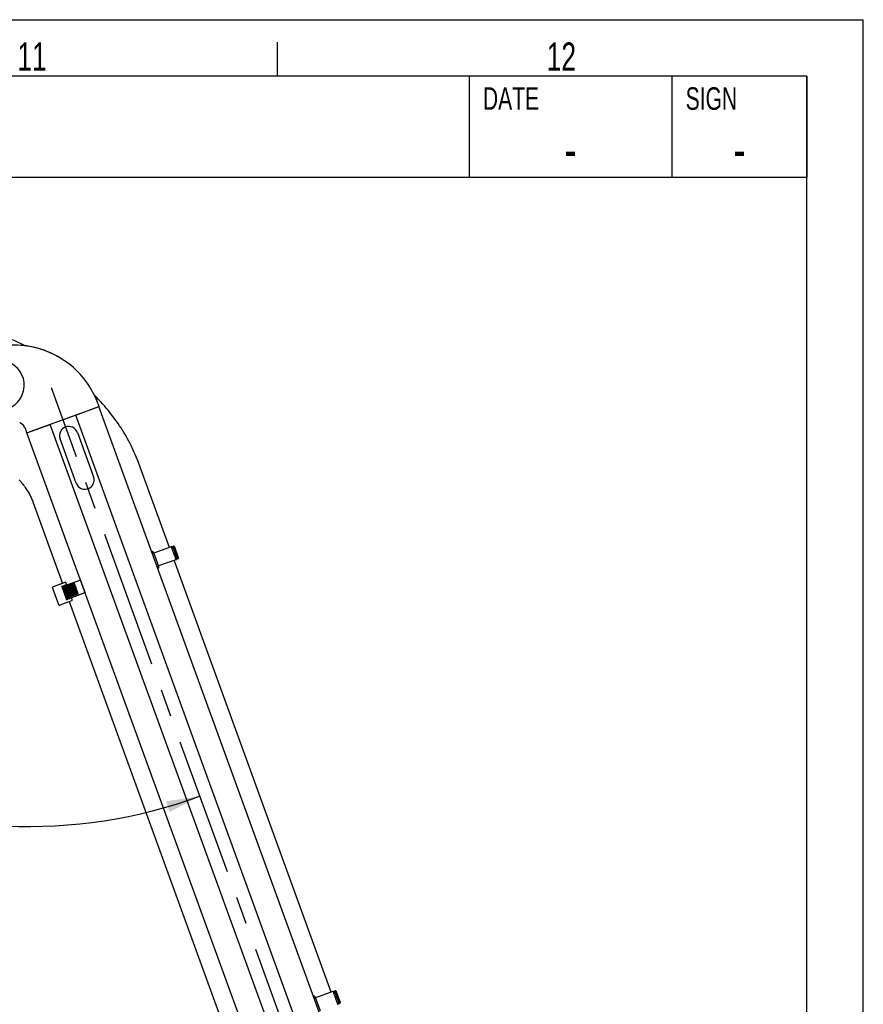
# Model space of a CAD drawing. Extents: x 0 to 594, y 0 to 420.
# Tile 29 of 29: x 519 to 594, y 333 to 420. Entities that reach past the tile are written whole.
import ezdxf
from ezdxf.enums import TextEntityAlignment as Align

# ---------------------------------------------------------------- set-up
doc = ezdxf.new("R2010")
doc.units = 0
doc.header["$LTSCALE"] = 32.67
doc.linetypes.add('CENTER', pattern=[0.6, 0.375, -0.075, 0.075, -0.075])
doc.layers.get('0').update_dxf_attribs({"linetype": 'CONTINUOUS'})
for name, color, linetype in [('100-5512-L_DXF_CONTINUOUS_', 7, 'CONTINUOUS'), ('100-5512-R_DXF_CONTINUOUS_', 7, 'CONTINUOUS'), ('100-5516_DXF_CONTINUOUS_LI', 7, 'CONTINUOUS'), ('100-5954_G_DXF_CONTINUOUS_', 7, 'CONTINUOUS'), ('100-9010_DXF_CONTINUOUS_LI', 7, 'CONTINUOUS'), ('100-9011_DXF_CONTINUOUS_LI', 7, 'CONTINUOUS'), ('102679_DXF_AXIS', 7, 'CONTINUOUS'), ('102679_DXF_CONTINUOUS_LINE', 7, 'CONTINUOUS'), ('104080_2D_DXF_DIMENSION', 7, 'CONTINUOUS'), ('104080_2D_DXF_FORMAT', 7, 'CONTINUOUS'), ('104420_DXF_CONTINUOUS_LINE', 7, 'CONTINUOUS')]:
    doc.layers.add(name, color=color, linetype=linetype)
doc.styles.get("Standard").update_dxf_attribs({"font": 'txt', "width": 0.7})
doc.styles.add('TEXTSTYLE_2', font='txt', dxfattribs={"width": 0.7})
doc.styles.add('TEXTSTYLE_3', font='gdt', dxfattribs={"width": 0.7})
doc.dimstyles.new('DIMSTYLE_2', dxfattribs={"dimtxt": 3.5, "dimasz": 3, "dimexe": 1.5, "dimexo": 1, "dimgap": 1.75, "dimtad": 1, "dimdec": 1, "dimlfac": 10, "dimtxsty": 'STANDARD', "dimblk": '_ARROW_FILLED', "dimblk1": '_ARROW_FILLED', "dimblk2": '_ARROW_FILLED', "dimcen": 0.09, "dimazin": 3, "dimtol": 1, "dimtp": 75, "dimtm": 75, "dimtfac": 1, "dimtdec": 1, "dimtofl": 0, "dimtmove": 0, "dimatfit": 3, "dimtolj": 1})

# ---------------------------------------------------------------- blocks, each defined once
blk = doc.blocks.new('*D2')
at = {"layer": '104080_2D_DXF_DIMENSION', "color": 2, "linetype": 'CONTINUOUS'}
for start, end in [(200, 245), (245, 290)]:
    blk.add_arc((519.849, 392.994), 44.607, start, end, dxfattribs=at)
for points in [[(479.516, 375.141), (477.932, 377.738), (478.588, 374.768)], [(532.408, 349.671), (535.105, 351.077), (532.098, 350.622)]]:
    blk.add_solid(points, dxfattribs=at)
for s, width, p in [('90', 0.785714, (494.511, 349.488)), ('75', 0.75, (505.427, 345.028))]:
    blk.add_text(s, height=3.5, rotation=-22.22398, dxfattribs=dict(at, width=width)).set_placement(p, align=Align.CENTER)
at = {"layer": '104080_2D_DXF_DIMENSION', "color": 2, "linetype": 'CONTINUOUS', "style": 'TEXTSTYLE_3'}
for s, p in [('`', (501.107, 346.794)), ('~', (498.137, 348.007)), ('~', (508.937, 343.594))]:
    blk.add_text(s, height=3.5, rotation=-22.22398, dxfattribs=at).set_placement(p, align=Align.CENTER)
blk = doc.blocks.new('_ARROW_FILLED')
at = {"color": 0, "linetype": 'BYBLOCK'}
blk.add_solid([(0, 0), (-1, 0.167), (-1, -0.167)], dxfattribs=at)

msp = doc.modelspace()

# ---------------------------------------------------------------- linework, layer by layer
at = {"layer": '100-5512-L_DXF_CONTINUOUS_', "color": 7, "linetype": 'CONTINUOUS'}
for p, q in [((522.984, 389.788), (522.937, 389.819)), ((523.034, 389.755), (522.984, 389.788)), ((523.138, 389.685), (523.034, 389.755)), ((523.215, 389.631), (523.138, 389.685)), ((523.333, 389.55), (523.311, 389.565)), ((523.346, 389.541), (523.333, 389.55)), ((523.354, 389.536), (523.346, 389.541)), ((523.361, 389.531), (523.354, 389.536)), ((523.372, 389.524), (523.361, 389.531)), ((526.036, 385.935), (526.139, 385.653)), ((519.439, 383.983), (519.447, 383.973)), ((519.447, 383.973), (519.454, 383.963)), ((519.749, 383.328), (519.647, 383.609))]:
    msp.add_line(p, q, dxfattribs=at)
for points in [[(523.311, 389.565), (523.257, 389.603), (523.215, 389.631)], [(519.101, 384.247), (519.106, 384.244), (519.123, 384.236), (519.139, 384.227), (519.155, 384.218), (519.171, 384.209), (519.187, 384.2), (519.201, 384.191), (519.216, 384.182), (519.23, 384.172), (519.243, 384.163), (519.256, 384.154), (519.268, 384.145), (519.28, 384.136), (519.292, 384.127), (519.303, 384.118), (519.314, 384.109), (519.324, 384.1), (519.334, 384.092), (519.343, 384.084), (519.352, 384.076), (519.36, 384.068), (519.368, 384.06), (519.375, 384.053), (519.383, 384.046), (519.389, 384.039), (519.396, 384.032), (519.402, 384.025), (519.408, 384.019), (519.413, 384.013), (519.418, 384.008), (519.423, 384.002), (519.427, 383.997), (519.431, 383.992), (519.435, 383.988), (519.438, 383.984), (519.439, 383.983)]]:
    msp.add_lwpolyline(points, dxfattribs=at)
for centre, radius, start, end in [((518.606, 383.231), 7.885, 56.67839, 87.62725), ((523.34, 389.374), 0.152, 64.92393, 69.24762), ((523.339, 389.374), 0.152, 64.0488, 64.927), ((523.339, 389.374), 0.152, 59.21948, 64.04856), ((523.339, 389.374), 0.152, 58.14352, 59.21784), ((523.34, 389.375), 0.15, 52.4001, 58.1519), ((518.606, 383.231), 7.907, 20, 52.38701), ((519.602, 383.999), 0.151, 211.13293, 217.61694), ((518.606, 383.231), 1.107, 20, 37.62749)]:
    msp.add_arc(centre, radius, start, end, dxfattribs=at)
at = {"layer": '100-5512-R_DXF_CONTINUOUS_', "color": 7, "linetype": 'CONTINUOUS'}
for p, q in [((522.986, 389.787), (522.937, 389.819)), ((523.037, 389.753), (522.986, 389.787)), ((523.094, 389.715), (523.037, 389.753)), ((523.155, 389.673), (523.094, 389.715)), ((523.245, 389.611), (523.155, 389.673)), ((523.269, 389.594), (523.245, 389.611)), ((523.302, 389.571), (523.269, 389.594)), ((523.329, 389.553), (523.302, 389.571)), ((523.344, 389.543), (523.329, 389.553)), ((523.353, 389.537), (523.344, 389.543)), ((523.359, 389.533), (523.353, 389.537)), ((523.363, 389.53), (523.359, 389.533)), ((523.367, 389.527), (523.363, 389.53)), ((523.371, 389.525), (523.367, 389.527)), ((523.393, 389.516), (523.372, 389.524)), ((525.879, 385.559), (520.009, 383.422)), ((526.036, 385.935), (526.139, 385.653)), ((519.454, 383.963), (519.463, 383.941)), ((519.749, 383.328), (519.647, 383.609))]:
    msp.add_line(p, q, dxfattribs=at)
for points in [[(523.376, 389.522), (523.376, 389.522), (523.377, 389.521), (523.376, 389.522), (523.376, 389.522), (523.375, 389.522), (523.375, 389.523), (523.374, 389.523), (523.372, 389.524), (523.371, 389.525)], [(519.101, 384.247), (519.108, 384.243), (519.12, 384.237), (519.132, 384.231), (519.144, 384.225), (519.155, 384.218), (519.166, 384.212), (519.177, 384.205), (519.188, 384.199), (519.199, 384.192), (519.209, 384.186), (519.22, 384.179), (519.23, 384.172), (519.239, 384.166), (519.249, 384.159), (519.258, 384.152), (519.267, 384.146), (519.276, 384.139), (519.285, 384.132), (519.293, 384.126), (519.301, 384.12), (519.309, 384.113), (519.316, 384.107), (519.323, 384.101), (519.33, 384.095), (519.337, 384.089), (519.344, 384.083), (519.35, 384.077), (519.356, 384.071), (519.362, 384.066), (519.368, 384.06), (519.373, 384.055), (519.379, 384.05), (519.384, 384.045), (519.388, 384.04), (519.393, 384.035), (519.398, 384.03), (519.402, 384.026), (519.406, 384.021), (519.41, 384.017), (519.414, 384.013), (519.417, 384.009), (519.421, 384.005), (519.424, 384.001), (519.427, 383.997), (519.43, 383.994), (519.433, 383.99), (519.435, 383.987), (519.438, 383.984), (519.44, 383.981), (519.442, 383.979), (519.444, 383.976), (519.446, 383.974), (519.448, 383.971), (519.449, 383.969), (519.451, 383.967), (519.452, 383.966), (519.453, 383.964), (519.454, 383.963), (519.455, 383.962), (519.456, 383.961), (519.456, 383.96), (519.457, 383.959), (519.457, 383.959)]]:
    msp.add_lwpolyline(points, dxfattribs=at)
for centre, radius, start, end in [((518.606, 383.231), 7.885, 56.67841, 106.72685), ((523.34, 389.375), 0.151, 64.05305, 69.28588), ((523.34, 389.374), 0.152, 59.19461, 64.05), ((523.339, 389.374), 0.152, 58.12024, 59.19568), ((523.34, 389.375), 0.151, 52.396, 58.12471), ((518.606, 383.231), 7.907, 20, 52.38701), ((519.603, 383.999), 0.152, 202.5813, 210.46897), ((519.603, 384), 0.152, 210.46577, 211.17809), ((519.603, 383.999), 0.151, 211.17368, 217.62374), ((518.606, 383.231), 1.107, 20, 37.62749)]:
    msp.add_arc(centre, radius, start, end, dxfattribs=at)
at = {"layer": '100-5516_DXF_CONTINUOUS_LI', "color": 7, "linetype": 'CONTINUOUS'}
msp.add_arc((517.309, 387.547), 2.2, 270.38397, 139.61603, dxfattribs=at)
at = {"layer": '100-5954_G_DXF_CONTINUOUS_', "color": 7, "linetype": 'CONTINUOUS'}
for p, q in [((524.226, 383.361), (525.663, 379.414)), ((524.125, 378.854), (522.688, 382.801))]:
    msp.add_line(p, q, dxfattribs=at)
for centre, start, end in [((523.457, 383.081), 20, 200), ((524.894, 379.134), 200, 20)]:
    msp.add_arc(centre, 0.818, start, end, dxfattribs=at)
at = {"layer": '100-9010_DXF_CONTINUOUS_LI', "color": 7, "linetype": 'CONTINUOUS'}
for p, q in [((530.893, 372.592), (530.896, 372.593)), ((531.44, 371.461), (530.996, 372.682)), ((532.552, 373.195), (531.013, 372.635)), ((531.306, 371.465), (531.304, 371.464)), ((532.962, 372.068), (531.423, 371.508)), ((523.111, 370.036), (522.082, 369.661)), ((523.192, 369.82), (522.857, 369.697)), ((523.192, 369.82), (523.128, 369.793)), ((523.204, 369.785), (523.192, 369.82)), ((523.297, 369.819), (523.239, 369.976)), ((522.02, 369.532), (522.54, 368.104)), ((522.081, 369.661), (522.074, 369.658)), ((522.817, 369.682), (522.828, 369.686)), ((522.828, 369.686), (523.258, 368.506)), ((522.835, 369.668), (522.867, 369.679)), ((522.859, 369.665), (522.859, 369.664)), ((522.922, 369.531), (522.889, 369.519)), ((523.234, 368.74), (522.96, 369.491)), ((523.261, 368.749), (522.987, 369.501)), ((523.7, 368.42), (522.67, 368.045)), ((523.197, 368.673), (523.23, 368.685)), ((523.247, 368.501), (523.265, 368.508)), ((523.247, 368.501), (523.258, 368.506)), ((523.251, 368.524), (523.283, 368.536)), ((523.622, 368.637), (523.287, 368.516)), ((523.622, 368.637), (523.557, 368.616)), ((523.622, 368.637), (523.61, 368.672)), ((523.759, 368.548), (523.702, 368.705)), ((545.258, 333.125), (545.261, 333.125)), ((545.805, 331.993), (545.361, 333.215)), ((546.917, 333.728), (545.378, 333.168))]:
    msp.add_line(p, q, dxfattribs=at)
for points in [[(532.596, 373.19), (532.595, 373.191), (532.591, 373.193), (532.587, 373.195), (532.582, 373.196), (532.578, 373.197), (532.574, 373.198), (532.569, 373.198), (532.565, 373.198), (532.56, 373.197), (532.556, 373.197), (532.552, 373.195)], [(530.996, 372.682), (530.993, 372.689), (530.988, 372.699), (530.983, 372.709), (530.977, 372.719), (530.97, 372.728), (530.963, 372.736), (530.955, 372.744), (530.947, 372.751), (530.938, 372.758), (530.929, 372.764), (530.92, 372.769), (530.91, 372.774), (530.9, 372.777), (530.89, 372.78), (530.88, 372.782), (530.869, 372.783), (530.859, 372.784), (530.849, 372.783), (530.839, 372.782), (530.829, 372.78), (530.825, 372.779)], [(531.372, 371.276), (531.375, 371.278), (531.384, 371.283), (531.393, 371.288), (531.401, 371.295), (531.409, 371.302), (531.416, 371.309), (531.422, 371.318), (531.428, 371.326), (531.434, 371.336), (531.438, 371.345), (531.442, 371.355), (531.445, 371.366), (531.448, 371.376), (531.449, 371.387), (531.45, 371.398), (531.45, 371.409), (531.449, 371.421), (531.448, 371.432), (531.446, 371.443), (531.443, 371.454), (531.44, 371.461)], [(532.962, 372.068), (532.966, 372.069), (532.97, 372.071), (532.974, 372.074), (532.977, 372.076), (532.98, 372.079), (532.983, 372.083), (532.986, 372.086), (532.989, 372.09), (532.991, 372.094), (532.992, 372.098), (532.993, 372.1)], [(523.239, 369.976), (523.236, 369.983), (523.233, 369.99), (523.229, 369.997), (523.224, 370.003), (523.219, 370.009), (523.214, 370.015), (523.208, 370.02), (523.202, 370.025), (523.195, 370.029), (523.188, 370.033), (523.18, 370.036), (523.173, 370.038), (523.165, 370.04), (523.157, 370.041), (523.15, 370.042), (523.142, 370.042), (523.134, 370.041), (523.126, 370.04), (523.118, 370.038), (523.111, 370.036)], [(522.074, 369.658), (522.066, 369.654), (522.059, 369.649), (522.052, 369.644), (522.046, 369.639), (522.04, 369.633), (522.034, 369.626), (522.03, 369.619), (522.025, 369.612), (522.022, 369.605), (522.019, 369.597), (522.017, 369.589), (522.015, 369.581), (522.014, 369.573), (522.014, 369.565), (522.015, 369.556), (522.016, 369.548), (522.018, 369.54), (522.02, 369.532)], [(522.858, 369.676), (522.858, 369.675), (522.858, 369.673), (522.858, 369.67), (522.859, 369.668), (522.859, 369.666), (522.859, 369.665)], [(522.987, 369.501), (522.986, 369.504), (522.984, 369.508), (522.982, 369.512), (522.979, 369.516), (522.976, 369.519), (522.972, 369.522), (522.969, 369.525), (522.965, 369.527), (522.961, 369.53), (522.956, 369.531), (522.952, 369.533), (522.947, 369.533), (522.942, 369.534), (522.938, 369.534), (522.933, 369.533), (522.928, 369.533), (522.924, 369.531), (522.922, 369.531)], [(522.54, 368.104), (522.541, 368.102), (522.544, 368.095), (522.547, 368.088), (522.552, 368.081), (522.557, 368.075), (522.562, 368.069), (522.568, 368.063), (522.574, 368.058), (522.581, 368.054), (522.588, 368.05), (522.596, 368.046), (522.604, 368.043), (522.612, 368.041), (522.62, 368.04), (522.628, 368.039), (522.637, 368.039), (522.645, 368.039), (522.653, 368.04), (522.662, 368.042), (522.67, 368.045)], [(523.23, 368.685), (523.232, 368.686), (523.236, 368.688), (523.24, 368.69), (523.243, 368.692), (523.247, 368.695), (523.25, 368.698), (523.253, 368.702), (523.256, 368.706), (523.258, 368.71), (523.26, 368.714), (523.262, 368.719), (523.263, 368.723), (523.263, 368.728), (523.264, 368.733), (523.263, 368.737), (523.263, 368.742), (523.262, 368.747), (523.261, 368.749)], [(523.266, 368.543), (523.266, 368.543), (523.266, 368.543), (523.267, 368.542), (523.267, 368.541), (523.268, 368.54), (523.27, 368.539), (523.271, 368.537), (523.272, 368.535), (523.274, 368.533), (523.274, 368.533)], [(523.7, 368.42), (523.706, 368.422), (523.713, 368.426), (523.72, 368.43), (523.727, 368.435), (523.733, 368.44), (523.738, 368.445), (523.743, 368.451), (523.748, 368.458), (523.752, 368.464), (523.756, 368.471), (523.759, 368.479), (523.762, 368.486), (523.763, 368.494), (523.765, 368.502), (523.765, 368.51), (523.765, 368.517), (523.765, 368.525), (523.763, 368.533), (523.762, 368.54), (523.759, 368.548)], [(545.361, 333.215), (545.358, 333.222), (545.353, 333.232), (545.348, 333.242), (545.342, 333.252), (545.335, 333.261), (545.328, 333.269), (545.32, 333.277), (545.312, 333.284), (545.303, 333.291), (545.294, 333.297), (545.285, 333.302), (545.275, 333.307), (545.265, 333.31), (545.255, 333.313), (545.245, 333.315), (545.234, 333.316), (545.224, 333.317), (545.214, 333.316), (545.204, 333.315), (545.194, 333.313), (545.19, 333.312)], [(546.961, 333.723), (546.96, 333.724), (546.956, 333.726), (546.952, 333.728), (546.947, 333.729), (546.943, 333.73), (546.938, 333.731), (546.934, 333.731), (546.929, 333.731), (546.925, 333.73), (546.921, 333.729), (546.917, 333.728)], [(547.327, 332.601), (547.331, 332.602), (547.335, 332.604), (547.338, 332.607), (547.342, 332.609), (547.345, 332.612), (547.348, 332.616), (547.351, 332.619), (547.353, 332.623), (547.355, 332.627), (547.357, 332.631), (547.358, 332.633)]]:
    msp.add_lwpolyline(points, dxfattribs=at)
for centre, radius, start, end in [((521.573, 373.184), 3.716, 290.02805, 290.2214), ((524.278, 365.757), 2.932, 109.74587, 110.2067)]:
    msp.add_arc(centre, radius, start, end, dxfattribs=at)
for points, knots in [([(530.896, 372.593), (530.902, 372.595), (530.924, 372.606), (530.946, 372.627), (530.949, 372.645)], [0, 0, 0, 0, 0.266652, 1, 1, 1, 1]), ([(531.381, 371.459), (531.376, 371.463), (531.353, 371.474), (531.325, 371.472), (531.306, 371.465)], [0, 0, 0, 0, 0.218342, 1, 1, 1, 1]), ([(523.128, 369.793), (523.101, 369.782), (523.013, 369.745), (522.926, 369.707), (522.867, 369.679)], [0, 0, 0, 0, 0.317237, 1, 1, 1, 1]), ([(522.846, 369.692), (522.843, 369.691), (522.833, 369.688), (522.824, 369.684), (522.817, 369.682)], [0, 0, 0, 0, 0.323308, 1, 1, 1, 1]), ([(522.96, 369.491), (522.956, 369.504), (522.931, 369.526), (522.902, 369.51), (522.896, 369.499)], [0, 0, 0, 0, 0.512122, 1, 1, 1, 1]), ([(523.19, 368.693), (523.201, 368.688), (523.234, 368.695), (523.238, 368.727), (523.234, 368.74)], [0, 0, 0, 0, 0.487879, 1, 1, 1, 1]), ([(523.557, 368.616), (523.528, 368.607), (523.437, 368.579), (523.346, 368.552), (523.283, 368.536)], [0, 0, 0, 0, 0.317237, 1, 1, 1, 1]), ([(545.261, 333.125), (545.267, 333.128), (545.289, 333.139), (545.31, 333.16), (545.314, 333.178)], [0, 0, 0, 0, 0.266652, 1, 1, 1, 1])]:
    msp.add_open_spline(points, degree=3, knots=knots, dxfattribs=at)
at = {"layer": '100-9011_DXF_CONTINUOUS_LI', "color": 7, "linetype": 'CONTINUOUS'}
for p, q in [((532.631, 373.216), (532.579, 373.197)), ((532.627, 373.215), (532.623, 373.213)), ((532.631, 373.216), (532.627, 373.215)), ((532.674, 373.232), (532.631, 373.216)), ((532.631, 373.216), (532.634, 373.217)), ((532.634, 373.217), (532.698, 373.238)), ((532.674, 373.232), (532.671, 373.231)), ((532.674, 373.232), (532.764, 373.261)), ((532.698, 373.238), (532.699, 373.238)), ((532.725, 373.247), (532.699, 373.238)), ((532.699, 373.238), (533.103, 372.129)), ((532.725, 373.247), (532.764, 373.261)), ((533.157, 372.203), (532.788, 373.217)), ((532.826, 373.23), (532.84, 373.194)), ((532.588, 373.112), (532.59, 373.108)), ((532.59, 373.108), (532.591, 373.103)), ((532.591, 373.103), (532.593, 373.097)), ((532.593, 373.097), (532.596, 373.088)), ((532.596, 373.088), (532.6, 373.075)), ((532.6, 373.075), (532.607, 373.056)), ((532.607, 373.056), (532.619, 373.021)), ((532.619, 373.021), (532.64, 372.961)), ((532.64, 372.961), (532.678, 372.853)), ((532.678, 372.853), (532.742, 372.676)), ((532.742, 372.676), (532.807, 372.499)), ((532.802, 373.18), (532.838, 373.193)), ((532.803, 373.18), (533.145, 372.241)), ((532.805, 373.181), (533.147, 372.241)), ((532.806, 373.181), (533.148, 372.242)), ((532.807, 372.499), (532.861, 372.352)), ((532.808, 373.182), (533.15, 372.242)), ((532.809, 373.183), (533.151, 372.243)), ((532.811, 373.183), (533.153, 372.243)), ((532.812, 373.184), (533.154, 372.244)), ((532.814, 373.184), (533.156, 372.245)), ((532.815, 373.185), (533.157, 372.245)), ((532.817, 373.185), (533.159, 372.246)), ((532.818, 373.186), (533.16, 372.246)), ((532.82, 373.186), (533.162, 372.247)), ((532.822, 373.187), (533.164, 372.247)), ((533.165, 372.248), (532.823, 373.188)), ((532.825, 373.188), (533.167, 372.248)), ((532.826, 373.189), (533.168, 372.249)), ((532.828, 373.189), (533.17, 372.25)), ((532.829, 373.19), (533.171, 372.25)), ((532.831, 373.19), (533.173, 372.251)), ((532.832, 373.191), (533.174, 372.251)), ((532.834, 373.191), (533.176, 372.252)), ((532.835, 373.192), (533.177, 372.252)), ((532.837, 373.193), (533.179, 372.253)), ((532.838, 373.193), (533.18, 372.253)), ((532.839, 373.193), (532.84, 373.194)), ((532.84, 373.194), (533.182, 372.254)), ((532.861, 372.352), (532.892, 372.269)), ((532.892, 372.269), (532.91, 372.223)), ((532.91, 372.223), (532.92, 372.196)), ((532.92, 372.196), (532.926, 372.181)), ((532.926, 372.181), (532.93, 372.171)), ((532.93, 372.171), (532.933, 372.164)), ((532.933, 372.164), (532.935, 372.159)), ((532.935, 372.159), (532.936, 372.156)), ((532.936, 372.156), (532.937, 372.153)), ((532.937, 372.153), (532.938, 372.151)), ((532.938, 372.151), (532.939, 372.149)), ((533.079, 372.118), (532.984, 372.084)), ((533.039, 372.104), (533.037, 372.103)), ((533.102, 372.129), (533.039, 372.104)), ((533.079, 372.118), (533.076, 372.117)), ((533.167, 372.154), (533.079, 372.118)), ((533.102, 372.129), (533.103, 372.129)), ((533.128, 372.14), (533.103, 372.129)), ((533.167, 372.154), (533.128, 372.14)), ((533.18, 372.253), (533.144, 372.24)), ((533.182, 372.254), (533.181, 372.254)), ((533.182, 372.254), (533.195, 372.217)), ((524.502, 370.257), (522.84, 369.653)), ((523.961, 369.962), (522.872, 369.566)), ((523.25, 369.703), (523.592, 368.764)), ((523.298, 369.721), (523.64, 368.781)), ((523.348, 369.739), (523.69, 368.799)), ((523.399, 369.757), (523.741, 368.818)), ((523.451, 369.776), (523.793, 368.837)), ((523.502, 369.795), (523.844, 368.855)), ((523.553, 369.814), (523.895, 368.874)), ((523.604, 369.832), (523.946, 368.892)), ((523.655, 369.851), (523.997, 368.911)), ((523.706, 369.869), (524.048, 368.93)), ((523.757, 369.888), (524.099, 368.948)), ((523.808, 369.906), (524.15, 368.967)), ((523.859, 369.925), (524.201, 368.985)), ((523.91, 369.944), (524.252, 369.004)), ((524.303, 369.022), (523.961, 369.962)), ((524.483, 370.308), (524.925, 369.093)), ((522.896, 369.575), (522.913, 369.528)), ((522.929, 369.586), (522.948, 369.533)), ((522.963, 369.599), (523.305, 368.659)), ((522.999, 369.612), (523.341, 368.672)), ((523.036, 369.626), (523.378, 368.686)), ((523.076, 369.64), (523.418, 368.7)), ((523.117, 369.655), (523.459, 368.715)), ((523.16, 369.67), (523.502, 368.731)), ((523.204, 369.687), (523.546, 368.747)), ((524.303, 369.022), (523.214, 368.626)), ((523.246, 368.539), (524.907, 369.144)), ((523.221, 368.682), (523.238, 368.635)), ((523.251, 368.7), (523.271, 368.647)), ((546.996, 333.749), (546.944, 333.73)), ((546.952, 333.65), (546.952, 333.647)), ((546.952, 333.647), (546.953, 333.645)), ((546.953, 333.645), (546.954, 333.641)), ((546.954, 333.641), (546.956, 333.636)), ((546.956, 333.636), (546.958, 333.63)), ((546.958, 333.63), (546.961, 333.621)), ((546.961, 333.621), (546.965, 333.608)), ((546.965, 333.608), (546.972, 333.589)), ((546.972, 333.589), (546.984, 333.554)), ((546.984, 333.554), (547.006, 333.49)), ((546.992, 333.748), (546.988, 333.746)), ((546.996, 333.749), (546.992, 333.748)), ((547.039, 333.765), (546.996, 333.749)), ((546.996, 333.749), (546.999, 333.75)), ((546.999, 333.75), (547.063, 333.771)), ((547.006, 333.49), (547.047, 333.375)), ((547.038, 333.765), (547.036, 333.764)), ((547.039, 333.765), (547.129, 333.794)), ((547.047, 333.375), (547.069, 333.313)), ((547.063, 333.771), (547.064, 333.771)), ((547.09, 333.78), (547.064, 333.771)), ((547.064, 333.771), (547.468, 332.662)), ((547.069, 333.313), (547.087, 333.263)), ((547.087, 333.263), (547.107, 333.209)), ((547.09, 333.78), (547.129, 333.794)), ((547.107, 333.209), (547.126, 333.156)), ((547.126, 333.156), (547.14, 333.117)), ((547.14, 333.117), (547.152, 333.086)), ((547.152, 333.086), (547.163, 333.056)), ((547.522, 332.736), (547.153, 333.75)), ((547.163, 333.056), (547.176, 333.021)), ((547.166, 333.713), (547.203, 333.726)), ((547.168, 333.713), (547.51, 332.774)), ((547.17, 333.714), (547.512, 332.774)), ((547.171, 333.714), (547.513, 332.775)), ((547.173, 333.715), (547.515, 332.775)), ((547.174, 333.716), (547.516, 332.776)), ((547.176, 333.716), (547.518, 332.776)), ((547.176, 333.021), (547.19, 332.982)), ((547.177, 333.717), (547.519, 332.777)), ((547.179, 333.717), (547.521, 332.777)), ((547.18, 333.718), (547.522, 332.778)), ((547.182, 333.718), (547.524, 332.779)), ((547.183, 333.719), (547.525, 332.779)), ((547.185, 333.719), (547.527, 332.78)), ((547.186, 333.72), (547.528, 332.78)), ((547.53, 332.781), (547.188, 333.721)), ((547.189, 333.721), (547.531, 332.781)), ((547.191, 333.763), (547.204, 333.727)), ((547.191, 333.722), (547.533, 332.782)), ((547.192, 333.722), (547.534, 332.782)), ((547.194, 333.723), (547.536, 332.783)), ((547.196, 333.723), (547.538, 332.784)), ((547.197, 333.724), (547.539, 332.784)), ((547.199, 333.724), (547.541, 332.785)), ((547.2, 333.725), (547.542, 332.785)), ((547.202, 333.726), (547.544, 332.786)), ((547.203, 333.726), (547.545, 332.786)), ((547.204, 333.726), (547.204, 333.727)), ((547.204, 333.727), (547.546, 332.787)), ((547.19, 332.982), (547.212, 332.924)), ((547.212, 332.924), (547.25, 332.822)), ((547.25, 332.822), (547.27, 332.769)), ((547.27, 332.769), (547.282, 332.737)), ((547.282, 332.737), (547.289, 332.719)), ((547.289, 332.719), (547.293, 332.708)), ((547.293, 332.708), (547.296, 332.7)), ((547.296, 332.7), (547.298, 332.695)), ((547.298, 332.695), (547.3, 332.69)), ((547.3, 332.69), (547.302, 332.688)), ((547.303, 332.684), (547.304, 332.681)), ((547.444, 332.651), (547.349, 332.617)), ((547.404, 332.637), (547.402, 332.636)), ((547.466, 332.662), (547.404, 332.637)), ((547.444, 332.651), (547.441, 332.65)), ((547.532, 332.687), (547.444, 332.651)), ((547.466, 332.662), (547.468, 332.662)), ((547.493, 332.672), (547.468, 332.662)), ((547.532, 332.687), (547.493, 332.672)), ((547.545, 332.786), (547.509, 332.773)), ((547.546, 332.787), (547.546, 332.787)), ((547.546, 332.787), (547.56, 332.75))]:
    msp.add_line(p, q, dxfattribs=at)
for points in [[(532.623, 373.213), (532.619, 373.211), (532.616, 373.208), (532.612, 373.206), (532.609, 373.203), (532.606, 373.2), (532.603, 373.198), (532.6, 373.195), (532.597, 373.191), (532.595, 373.188), (532.593, 373.185), (532.591, 373.181), (532.589, 373.178), (532.588, 373.175), (532.586, 373.171), (532.585, 373.168), (532.584, 373.164), (532.583, 373.161), (532.583, 373.157), (532.582, 373.154), (532.582, 373.15), (532.582, 373.147), (532.582, 373.144), (532.582, 373.141), (532.582, 373.139), (532.582, 373.136), (532.583, 373.134), (532.583, 373.132), (532.583, 373.13), (532.584, 373.129), (532.584, 373.128), (532.584, 373.126), (532.584, 373.125), (532.585, 373.124), (532.585, 373.123), (532.585, 373.122), (532.586, 373.121), (532.586, 373.12), (532.586, 373.119), (532.587, 373.118), (532.587, 373.116)], [(532.826, 373.23), (532.825, 373.233), (532.824, 373.236), (532.822, 373.24), (532.819, 373.243), (532.817, 373.246), (532.814, 373.249), (532.811, 373.252), (532.808, 373.254), (532.805, 373.256), (532.802, 373.258), (532.798, 373.26), (532.794, 373.261), (532.791, 373.262), (532.787, 373.263), (532.783, 373.263), (532.779, 373.263), (532.775, 373.263), (532.771, 373.263), (532.767, 373.262), (532.764, 373.261)], [(532.587, 373.116), (532.588, 373.114), (532.588, 373.112)], [(532.939, 372.149), (532.94, 372.147), (532.94, 372.146), (532.941, 372.145), (532.941, 372.144), (532.942, 372.143), (532.942, 372.142), (532.943, 372.141), (532.944, 372.139), (532.945, 372.138), (532.945, 372.136), (532.946, 372.135), (532.948, 372.133), (532.949, 372.131), (532.951, 372.129), (532.952, 372.126), (532.954, 372.124), (532.956, 372.122), (532.959, 372.119), (532.961, 372.117), (532.964, 372.115), (532.967, 372.112), (532.97, 372.11), (532.973, 372.108), (532.977, 372.106), (532.98, 372.105), (532.984, 372.103), (532.988, 372.102), (532.992, 372.101), (532.996, 372.1), (533, 372.099), (533.004, 372.098), (533.009, 372.098), (533.013, 372.098), (533.018, 372.098), (533.022, 372.099), (533.027, 372.1), (533.032, 372.101), (533.037, 372.103)], [(533.167, 372.154), (533.17, 372.155), (533.174, 372.157), (533.178, 372.16), (533.181, 372.163), (533.184, 372.166), (533.187, 372.169), (533.19, 372.173), (533.192, 372.177), (533.194, 372.181), (533.196, 372.185), (533.197, 372.189), (533.198, 372.193), (533.198, 372.198), (533.198, 372.202), (533.198, 372.207), (533.197, 372.211), (533.196, 372.215), (533.195, 372.217)], [(524.474, 370.345), (524.475, 370.342), (524.477, 370.332), (524.479, 370.321), (524.482, 370.311), (524.483, 370.308)], [(524.925, 369.093), (524.927, 369.089), (524.931, 369.079), (524.936, 369.07), (524.941, 369.061), (524.942, 369.059)], [(546.988, 333.746), (546.984, 333.744), (546.98, 333.741), (546.977, 333.739), (546.974, 333.736), (546.97, 333.733), (546.967, 333.73), (546.965, 333.727), (546.962, 333.724), (546.96, 333.721), (546.958, 333.718), (546.956, 333.714), (546.954, 333.711), (546.953, 333.707), (546.951, 333.704), (546.95, 333.7), (546.949, 333.697), (546.948, 333.693), (546.948, 333.69), (546.947, 333.687), (546.947, 333.683), (546.947, 333.68), (546.947, 333.677), (546.947, 333.674), (546.947, 333.672), (546.947, 333.669), (546.948, 333.667), (546.948, 333.665), (546.948, 333.663), (546.948, 333.662), (546.949, 333.661), (546.949, 333.659), (546.949, 333.658), (546.95, 333.657), (546.95, 333.656), (546.95, 333.655), (546.95, 333.654), (546.951, 333.653), (546.951, 333.652), (546.952, 333.65)], [(547.191, 333.763), (547.19, 333.766), (547.188, 333.769), (547.186, 333.773), (547.184, 333.776), (547.182, 333.779), (547.179, 333.782), (547.176, 333.784), (547.173, 333.787), (547.17, 333.789), (547.167, 333.791), (547.163, 333.793), (547.159, 333.794), (547.155, 333.795), (547.152, 333.796), (547.148, 333.796), (547.144, 333.796), (547.14, 333.796), (547.136, 333.796), (547.132, 333.795), (547.129, 333.794)], [(547.302, 332.688), (547.302, 332.686), (547.303, 332.684)], [(547.304, 332.681), (547.305, 332.68), (547.305, 332.679), (547.306, 332.678), (547.306, 332.677), (547.307, 332.676), (547.307, 332.675), (547.308, 332.673), (547.309, 332.672), (547.309, 332.671), (547.31, 332.669), (547.311, 332.668), (547.312, 332.666), (547.314, 332.664), (547.315, 332.661), (547.317, 332.659), (547.319, 332.657), (547.321, 332.654), (547.324, 332.652), (547.326, 332.65), (547.329, 332.647), (547.332, 332.645), (547.335, 332.643), (547.338, 332.641), (547.342, 332.639), (547.345, 332.638), (547.349, 332.636), (547.353, 332.635), (547.357, 332.634), (547.361, 332.633), (547.365, 332.632), (547.369, 332.631), (547.374, 332.631), (547.378, 332.631), (547.383, 332.631), (547.387, 332.632), (547.392, 332.633), (547.396, 332.634), (547.401, 332.636)], [(547.532, 332.687), (547.535, 332.688), (547.539, 332.69), (547.543, 332.693), (547.546, 332.696), (547.549, 332.699), (547.552, 332.702), (547.555, 332.706), (547.557, 332.71), (547.559, 332.714), (547.561, 332.718), (547.562, 332.722), (547.562, 332.726), (547.563, 332.731), (547.563, 332.735), (547.562, 332.739), (547.562, 332.744), (547.561, 332.748), (547.56, 332.75)]]:
    msp.add_lwpolyline(points, dxfattribs=at)
for points, knots in [([(533.102, 372.129), (533.101, 372.129), (533.099, 372.134), (533.096, 372.14), (533.09, 372.154), (533.083, 372.172), (533.074, 372.195), (533.059, 372.235), (533.036, 372.295), (533.005, 372.377), (532.97, 372.472), (532.933, 372.574), (532.894, 372.681), (532.855, 372.788), (532.818, 372.891), (532.784, 372.986), (532.754, 373.069), (532.733, 373.13), (532.719, 373.17), (532.711, 373.193), (532.706, 373.211), (532.7, 373.226), (532.7, 373.232), (532.697, 373.238), (532.698, 373.238)], [0, 0, 0, 0, 0.002482, 0.009713, 0.021631, 0.038147, 0.059141, 0.084378, 0.146523, 0.222295, 0.308702, 0.402484, 0.5, 0.597516, 0.691298, 0.777705, 0.853477, 0.915622, 0.940859, 0.961853, 0.978369, 0.990287, 0.997518, 1, 1, 1, 1]), ([(532.788, 373.217), (532.783, 373.23), (532.763, 373.25), (532.736, 373.25), (532.725, 373.247)], [0, 0, 0, 0, 0.557324, 1, 1, 1, 1]), ([(533.128, 372.14), (533.138, 372.144), (533.159, 372.161), (533.162, 372.19), (533.157, 372.203)], [0, 0, 0, 0, 0.442676, 1, 1, 1, 1]), ([(547.466, 332.662), (547.465, 332.661), (547.464, 332.667), (547.46, 332.673), (547.455, 332.687), (547.448, 332.705), (547.439, 332.728), (547.424, 332.768), (547.401, 332.828), (547.37, 332.91), (547.335, 333.005), (547.297, 333.107), (547.259, 333.214), (547.22, 333.321), (547.183, 333.424), (547.149, 333.519), (547.119, 333.602), (547.098, 333.662), (547.084, 333.703), (547.076, 333.726), (547.071, 333.744), (547.065, 333.759), (547.065, 333.765), (547.062, 333.771), (547.063, 333.771)], [0, 0, 0, 0, 0.002482, 0.009713, 0.021631, 0.038147, 0.059141, 0.084378, 0.146523, 0.222295, 0.308702, 0.402484, 0.5, 0.597516, 0.691298, 0.777705, 0.853477, 0.915622, 0.940859, 0.961853, 0.978369, 0.990287, 0.997518, 1, 1, 1, 1]), ([(547.153, 333.75), (547.148, 333.763), (547.128, 333.783), (547.1, 333.783), (547.09, 333.78)], [0, 0, 0, 0, 0.557324, 1, 1, 1, 1]), ([(547.493, 332.672), (547.503, 332.677), (547.524, 332.694), (547.527, 332.723), (547.522, 332.736)], [0, 0, 0, 0, 0.442676, 1, 1, 1, 1])]:
    msp.add_open_spline(points, degree=3, knots=knots, dxfattribs=at)
at = {"layer": '102679_DXF_AXIS', "color": 7, "linetype": 'CENTER'}
msp.add_line((557.659, 289.112), (521.918, 387.309), dxfattribs=at)
at = {"layer": '102679_DXF_CONTINUOUS_LINE', "color": 7, "linetype": 'CONTINUOUS'}
for p, q in [((524.072, 384.901), (526.139, 385.653)), ((559.828, 293.094), (526.139, 385.653)), ((521.83, 384.085), (524.051, 384.894)), ((557.761, 292.341), (524.072, 384.901)), ((519.749, 383.328), (521.816, 384.08)), ((555.505, 291.52), (521.816, 384.08)), ((553.438, 290.768), (519.749, 383.328))]:
    msp.add_line(p, q, dxfattribs=at)
at = {"layer": '104080_2D_DXF_FORMAT', "color": 7, "linetype": 'CONTINUOUS'}
for p, q in [((0, 420), (594, 420)), ((594, 0), (594, 420)), ((542, 415), (542, 418)), ((589, 415), (25, 415)), ((589, 415), (418.5, 415)), ((559, 415), (559, 406)), ((577, 415), (577, 406)), ((589, 415), (589, 406)), ((589, 5), (589, 415)), ((589, 406), (418.5, 406))]:
    msp.add_line(p, q, dxfattribs=at)
at = {"layer": '104420_DXF_CONTINUOUS_LINE', "color": 7, "linetype": 'CONTINUOUS'}
for p, q in [((532.397, 373.139), (529.678, 380.609)), ((520.281, 377.189), (522.911, 369.963)), ((546.761, 333.672), (532.807, 372.011)), ((523.499, 368.347), (537.276, 330.496))]:
    msp.add_line(p, q, dxfattribs=at)
for points in [[(519.604, 391.052), (519.467, 391.12), (519.186, 391.255), (518.903, 391.386), (518.619, 391.514), (518.455, 391.586)], [(529.678, 380.609), (529.609, 380.795), (529.531, 380.995), (529.45, 381.196), (529.366, 381.396), (529.279, 381.595), (529.188, 381.794), (529.095, 381.992), (528.998, 382.19), (528.897, 382.387), (528.793, 382.585), (528.686, 382.782), (528.576, 382.978), (528.461, 383.175), (528.344, 383.371), (528.222, 383.567), (528.097, 383.762), (527.968, 383.958), (527.835, 384.153), (527.698, 384.349), (527.557, 384.544), (527.412, 384.74), (527.262, 384.935), (527.109, 385.131), (526.951, 385.326), (526.788, 385.522), (526.621, 385.717), (526.449, 385.912), (526.274, 386.107), (526.093, 386.301), (525.909, 386.495), (525.72, 386.688), (525.713, 386.694)], [(519.065, 379.163), (519.147, 379.066), (519.227, 378.968), (519.304, 378.871), (519.379, 378.775), (519.451, 378.679), (519.52, 378.584), (519.587, 378.489), (519.651, 378.395), (519.712, 378.302), (519.771, 378.209), (519.827, 378.118), (519.881, 378.027), (519.932, 377.937), (519.981, 377.849), (520.027, 377.761), (520.071, 377.675), (520.113, 377.589), (520.152, 377.505), (520.188, 377.422), (520.222, 377.34), (520.254, 377.26), (520.281, 377.189)]]:
    msp.add_lwpolyline(points, dxfattribs=at)

# ---------------------------------------------------------------- texts
at = {"layer": '104080_2D_DXF_FORMAT', "color": 2, "linetype": 'CONTINUOUS'}
for s, insert, char_height, width, attachment_point in [('11', (518.891, 417.977), 2.5, 4.28571, 1), ('12', (565.891, 417.977), 2.5, 5.08929, 1), ('-', (568, 410.25), 3.5, 4.75, 2), ('-', (583, 410.25), 3.5, 4.75, 2)]:
    msp.add_mtext(s, dxfattribs=dict(at, insert=insert, char_height=char_height, width=width, attachment_point=attachment_point))
at = {"layer": '104080_2D_DXF_FORMAT', "color": 2, "linetype": 'CONTINUOUS', "char_height": 2, "width": 5.6, "attachment_point": 1, "style": 'TEXTSTYLE_2'}
for s, insert in [('DATE', (560.225, 414)), ('SIGN', (578.225, 414))]:
    msp.add_mtext(s, dxfattribs=dict(at, insert=insert))

# ---------------------------------------------------------------- dimensions: what is measured, and where the dimension line sits
at = {"layer": '104080_2D_DXF_DIMENSION', "color": 2, "linetype": 'CONTINUOUS'}
dim = msp.add_angular_dim_2l(base=(500.997, 352.566), line1=((479.29, 378.232), (478.871, 378.08)), line2=((534.611, 352.436), (534.763, 352.017)), dimstyle='DIMSTYLE_2', override={"dimtad": 2, "dimdec": 0}, dxfattribs=at)
dim.commit()
dim.dimension.update_dxf_attribs({"geometry": '*D2', "text_midpoint": (502.977, 351.701), "dimtype": 162})

doc.saveas('drawing.dxf')
